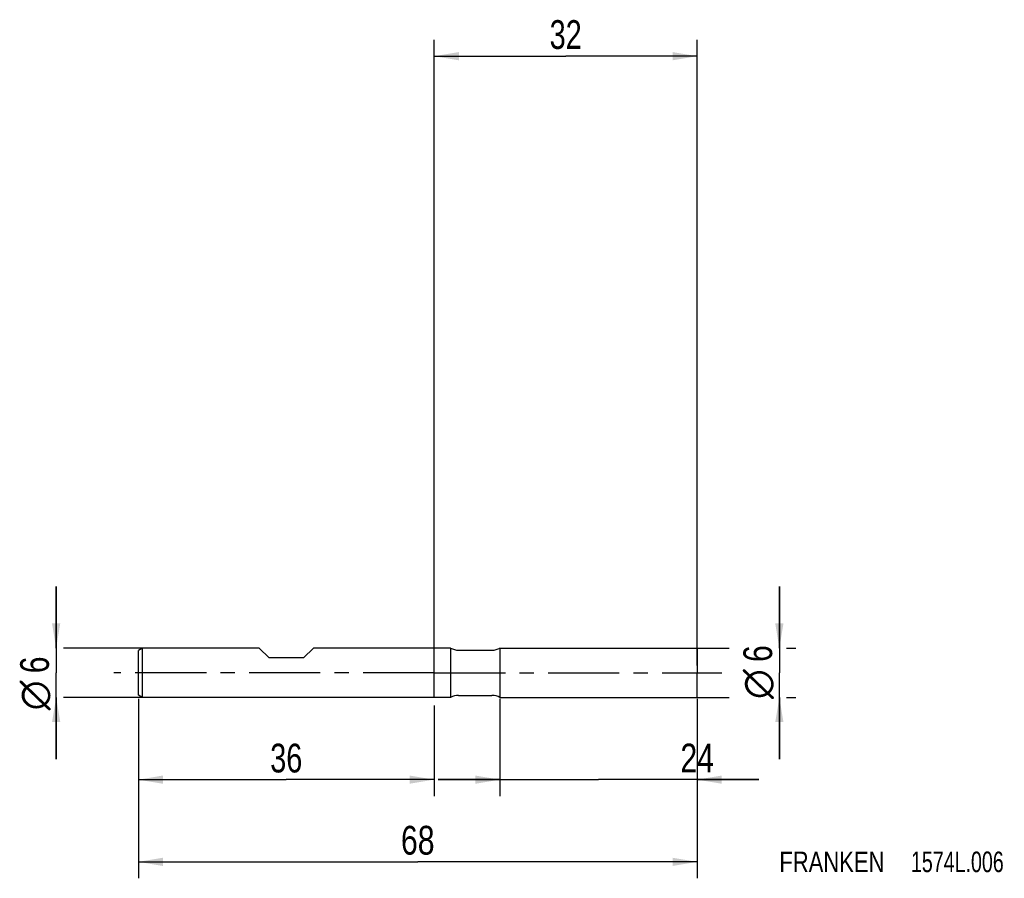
# Model space of a CAD drawing. Extents: x -50 to 69, y -25 to 79.
import ezdxf
from ezdxf.enums import TextEntityAlignment as Align

# ---------------------------------------------------------------- set-up
doc = ezdxf.new("R2010")
doc.units = 0
doc.header["$LTSCALE"] = 23.1
doc.linetypes.add('CENTER', pattern=[0.6, 0.375, -0.075, 0.075, -0.075])
doc.layers.get('0').update_dxf_attribs({"linetype": 'CONTINUOUS'})
for name, color, linetype in [('1', 4, 'CONTINUOUS'), ('2', 7, 'CONTINUOUS'), ('4', 2, 'CENTER'), ('SK1', 4, 'CONTINUOUS'), ('SK2', 7, 'CONTINUOUS'), ('SK4', 2, 'CENTER'), ('SK6', 5, 'CONTINUOUS')]:
    doc.layers.add(name, color=color, linetype=linetype)
doc.styles.get("Standard").update_dxf_attribs({"font": 'txt', "width": 0.8})
doc.styles.add('TEXTSTYLE_1', font='gdt', dxfattribs={"width": 0.8})
doc.dimstyles.new('DIMSTYLE_1', dxfattribs={"dimtxt": 3.5, "dimasz": 3, "dimexe": 2, "dimexo": 0, "dimgap": 0.875, "dimtad": 1, "dimdec": 3, "dimtxsty": 'STANDARD', "dimblk": '_FILLED', "dimblk1": '_FILLED', "dimblk2": '_FILLED', "dimcen": 0.09, "dimclrt": 5, "dimazin": 3, "dimtfac": 1, "dimtdec": 3, "dimtofl": 0, "dimtmove": 0, "dimatfit": 3, "dimtolj": 1})
doc.dimstyles.new('DIMSTYLE_2', dxfattribs={"dimtxt": 3.5, "dimasz": 3, "dimexe": 2, "dimexo": 0, "dimgap": 0.875, "dimtad": 1, "dimdec": 3, "dimtxsty": 'STANDARD', "dimblk": '_FILLED', "dimblk1": '_FILLED', "dimblk2": '_FILLED', "dimcen": 0.09, "dimclrt": 5, "dimazin": 3, "dimtp": 0.3, "dimtm": 0.3, "dimtfac": 1, "dimtdec": 3, "dimtofl": 0, "dimtmove": 0, "dimatfit": 3, "dimtolj": 1})
doc.dimstyles.new('DIMSTYLE_3', dxfattribs={"dimtxt": 3.5, "dimasz": 3, "dimexe": 2, "dimexo": 0, "dimgap": 0.875, "dimtad": 1, "dimdec": 3, "dimtxsty": 'STANDARD', "dimblk": '_FILLED', "dimblk1": '_FILLED', "dimblk2": '_FILLED', "dimcen": 0.09, "dimclrt": 5, "dimazin": 3, "dimtp": 0.1, "dimtm": 0.1, "dimtfac": 1, "dimtdec": 3, "dimtofl": 0, "dimtmove": 0, "dimatfit": 3, "dimtolj": 1})

# ---------------------------------------------------------------- blocks, each defined once
blk = doc.blocks.new('_FILLED')
at = {"color": 0, "linetype": 'BYBLOCK'}
blk.add_solid([(0, 0), (-1, 0.167), (-1, -0.167)], dxfattribs=at)
blk = doc.blocks.new('*D0')
at = {"layer": '2', "color": 7, "linetype": 'CONTINUOUS'}
for p, q in [((8, -3.17), (8, -15)), ((32, -3.17), (32, -6.88)), ((8, -13), (0.5, -13)), ((0.5, -13), (20, -13)), ((39.5, -13), (20, -13)), ((32, -13), (39.5, -13)), ((32, -13.88), (32, -15))]:
    blk.add_line(p, q, dxfattribs=at)
at = {"layer": '2', "color": 7, "linetype": 'CONTINUOUS', "xscale": 3, "yscale": 3, "zscale": 3}
blk.add_blockref('_FILLED', (8, -13), dxfattribs=at)
at = {"layer": '2', "color": 7, "linetype": 'CONTINUOUS', "xscale": 3, "yscale": 3, "zscale": 3, "rotation": 180}
blk.add_blockref('_FILLED', (32, -13), dxfattribs=at)
at = {"layer": '2', "color": 7, "linetype": 'CONTINUOUS', "width": 0.785714}
blk.add_text('24', height=3.5, dxfattribs=at).set_placement((32, -12.12), align=Align.CENTER)
blk = doc.blocks.new('*D1')
at = {"layer": '2', "color": 7, "linetype": 'CONTINUOUS'}
for p, q in [((42, 3), (42, 10.5)), ((42, 10.5), (42, 0)), ((7.92, 3), (35.88, 3)), ((42.88, 3), (44, 3)), ((42, -10.5), (42, 0)), ((8.01, -3), (35.88, -3)), ((42, -3), (42, -10.5)), ((42.88, -3), (44, -3))]:
    blk.add_line(p, q, dxfattribs=at)
at = {"layer": '2', "color": 7, "linetype": 'CONTINUOUS', "xscale": 3, "yscale": 3, "zscale": 3}
for p, rotation in [((42, 3), 270), ((42, -3), 90)]:
    blk.add_blockref('_FILLED', p, dxfattribs=dict(at, rotation=rotation))
at = {"layer": '2', "color": 7, "linetype": 'CONTINUOUS', "width": 0.785714}
blk.add_text('6', height=3.5, rotation=90, dxfattribs=at).set_placement((41.12, 2.33), align=Align.CENTER)
at = {"layer": '2', "color": 7, "linetype": 'CONTINUOUS', "style": 'TEXTSTYLE_1'}
blk.add_text('n', height=3.5, rotation=90, dxfattribs=at).set_placement((41.12, -1.38), align=Align.CENTER)
blk = doc.blocks.new('*D2')
at = {"layer": '2', "color": 7, "linetype": 'CONTINUOUS'}
for p, q in [((0, -3), (0, 77)), ((32, 0.88), (32, 77)), ((0, 75), (16, 75)), ((32, 75), (16, 75))]:
    blk.add_line(p, q, dxfattribs=at)
at = {"layer": '2', "color": 7, "linetype": 'CONTINUOUS', "xscale": 3, "yscale": 3, "zscale": 3, "rotation": 180}
blk.add_blockref('_FILLED', (0, 75), dxfattribs=at)
at = {"layer": '2', "color": 7, "linetype": 'CONTINUOUS', "xscale": 3, "yscale": 3, "zscale": 3}
blk.add_blockref('_FILLED', (32, 75), dxfattribs=at)
at = {"layer": '2', "color": 7, "linetype": 'CONTINUOUS', "width": 0.75}
blk.add_text('32', height=3.5, dxfattribs=at).set_placement((16, 75.88), align=Align.CENTER)
blk = doc.blocks.new('*D3')
at = {"layer": 'SK2', "color": 7, "linetype": 'CONTINUOUS'}
for p, q in [((-36, -3.18), (-36, -25)), ((32, -3.18), (32, -25)), ((-36, -23), (-2, -23)), ((32, -23), (-2, -23))]:
    blk.add_line(p, q, dxfattribs=at)
at = {"layer": 'SK2', "color": 7, "linetype": 'CONTINUOUS', "xscale": 3, "yscale": 3, "zscale": 3, "rotation": 180}
blk.add_blockref('_FILLED', (-36, -23), dxfattribs=at)
at = {"layer": 'SK2', "color": 7, "linetype": 'CONTINUOUS', "xscale": 3, "yscale": 3, "zscale": 3}
blk.add_blockref('_FILLED', (32, -23), dxfattribs=at)
at = {"layer": 'SK2', "color": 7, "linetype": 'CONTINUOUS', "width": 0.785714}
blk.add_text('68', height=3.5, dxfattribs=at).set_placement((-2, -22.12), align=Align.CENTER)
blk = doc.blocks.new('*D4')
at = {"layer": 'SK2', "color": 7, "linetype": 'CONTINUOUS'}
for p, q in [((-46, 3), (-46, 10.5)), ((-46, 10.5), (-46, 0)), ((-35.5, 3), (-45.12, 3)), ((-46, -10.5), (-46, 0)), ((-46, -3), (-46, -10.5)), ((-35.5, -3), (-45.12, -3))]:
    blk.add_line(p, q, dxfattribs=at)
at = {"layer": 'SK2', "color": 7, "linetype": 'CONTINUOUS', "xscale": 3, "yscale": 3, "zscale": 3}
for p, rotation in [((-46, 3), 270), ((-46, -3), 90)]:
    blk.add_blockref('_FILLED', p, dxfattribs=dict(at, rotation=rotation))
at = {"layer": 'SK2', "color": 7, "linetype": 'CONTINUOUS', "width": 0.785714}
blk.add_text('6', height=3.5, rotation=90, dxfattribs=at).set_placement((-46.88, 0.96), align=Align.CENTER)
at = {"layer": 'SK2', "color": 7, "linetype": 'CONTINUOUS', "style": 'TEXTSTYLE_1'}
blk.add_text('n', height=3.5, rotation=90, dxfattribs=at).set_placement((-46.88, -2.75), align=Align.CENTER)
blk = doc.blocks.new('*D5')
at = {"layer": 'SK2', "color": 7, "linetype": 'CONTINUOUS'}
for p, q in [((-36, -4), (-36, -15)), ((0, -4), (0, -15)), ((-36, -13), (-18, -13)), ((0, -13), (-18, -13))]:
    blk.add_line(p, q, dxfattribs=at)
at = {"layer": 'SK2', "color": 7, "linetype": 'CONTINUOUS', "xscale": 3, "yscale": 3, "zscale": 3, "rotation": 180}
blk.add_blockref('_FILLED', (-36, -13), dxfattribs=at)
at = {"layer": 'SK2', "color": 7, "linetype": 'CONTINUOUS', "xscale": 3, "yscale": 3, "zscale": 3}
blk.add_blockref('_FILLED', (0, -13), dxfattribs=at)
at = {"layer": 'SK2', "color": 7, "linetype": 'CONTINUOUS', "width": 0.75}
blk.add_text('36', height=3.5, dxfattribs=at).set_placement((-18, -12.125), align=Align.CENTER)

msp = doc.modelspace()

# ---------------------------------------------------------------- linework, layer by layer
at = {"layer": '1', "color": 4, "linetype": 'CONTINUOUS'}
for p, q in [((2, 3), (0, 3)), ((2, 3), (2, 0)), ((2.9682, 2.75), (7.0318, 2.75)), ((8, 3), (32, 3)), ((8, 3), (8, 0)), ((32, 3), (32, 0)), ((2, 0), (2, -3)), ((8, 0), (8, -3)), ((32, -3), (32, 0)), ((2, -3), (0, -3)), ((2.9682, -2.75), (7.0318, -2.75)), ((8, -3), (32, -3))]:
    msp.add_line(p, q, dxfattribs=at)
for centre, start, end in [((2.9682, 4.75), 241.044976, 270), ((7.0318, 4.75), 270, 298.955024), ((2.9682, -4.75), 90, 118.955024), ((7.0318, -4.75), 61.044976, 90)]:
    msp.add_arc(centre, 2, start, end, dxfattribs=at)
at = {"layer": '4', "color": 2, "linetype": 'CENTER'}
for q in [(-3, 0), (35, 0)]:
    msp.add_line((0, 0), q, dxfattribs=at)
at = {"layer": 'SK1', "color": 4, "linetype": 'CONTINUOUS'}
for p, q in [((-35.5, 3), (-36, 2.7113)), ((-36, -2.7113), (-36, 2.7113)), ((-21.3, 3), (-35.5, 3)), ((-35.5, -3), (-35.5, 3)), ((-20.1, 1.8), (-21.3, 3)), ((-15.9, 1.8), (-14.7, 3)), ((0, 3), (-14.7, 3)), ((-15.9, 1.8), (-20.1, 1.8)), ((-35.5, -3), (-36, -2.7113)), ((0, -3), (-35.5, -3))]:
    msp.add_line(p, q, dxfattribs=at)
at = {"layer": 'SK4', "color": 2, "linetype": 'CENTER'}
for q in [(-39, 0), (3, 0)]:
    msp.add_line((0, 0), q, dxfattribs=at)

# ---------------------------------------------------------------- texts
at = {"layer": 'SK6', "color": 5, "linetype": 'CONTINUOUS'}
for s, width, p in [('FRANKEN ', 0.800595, (42, -24.25)), ('1574L.006', 0.714286, (58.0119, -24.25))]:
    msp.add_text(s, height=2.5, dxfattribs=dict(at, width=width)).set_placement(p)

# ---------------------------------------------------------------- dimensions: what is measured, and where the dimension line sits
at = {"layer": '2', "color": 2, "linetype": 'CONTINUOUS'}
for base, p1, p2, dimstyle, picture, middle in [((32, 75), (0, -3), (32, 0.8765), 'DIMSTYLE_2', '*D2', (15.5, 75)), ((32, -13), (8, -3.1657), (32, -3.1657), 'DIMSTYLE_1', '*D0', (31.5, -13))]:
    dim = msp.add_linear_dim(base=base, p1=p1, p2=p2, dimstyle=dimstyle, dxfattribs=at)
    dim.commit()
    dim.dimension.update_dxf_attribs({"geometry": picture, "text_midpoint": middle, "dimtype": 160})
dim = msp.add_linear_dim(base=(42, -3), p1=(7.9182, 3), p2=(8.013, -3), angle=270, text='%%c<>', dimstyle='DIMSTYLE_1', dxfattribs=at)
dim.commit()
dim.dimension.update_dxf_attribs({"geometry": '*D1', "text_midpoint": (42, 0), "dimtype": 160})
at = {"layer": 'SK2', "color": 2, "linetype": 'CONTINUOUS'}
dim = msp.add_linear_dim(base=(-46, -3), p1=(-35.5, 3), p2=(-35.5, -3), angle=270, text='%%c<> ', dimstyle='DIMSTYLE_3', dxfattribs=at)
dim.commit()
dim.dimension.update_dxf_attribs({"geometry": '*D4', "text_midpoint": (-46, -1.375), "dimtype": 160})
for base, p1, p2, dimstyle, picture, middle in [((32, -23), (-36, -3.1849), (32, -3.1849), 'DIMSTYLE_1', '*D3', (-2.5, -23)), ((0, -13), (-36, -4), (0, -4), 'DIMSTYLE_2', '*D5', (-18.5, -13))]:
    dim = msp.add_linear_dim(base=base, p1=p1, p2=p2, dimstyle=dimstyle, dxfattribs=at)
    dim.commit()
    dim.dimension.update_dxf_attribs({"geometry": picture, "text_midpoint": middle, "dimtype": 160})

doc.saveas('drawing.dxf')
